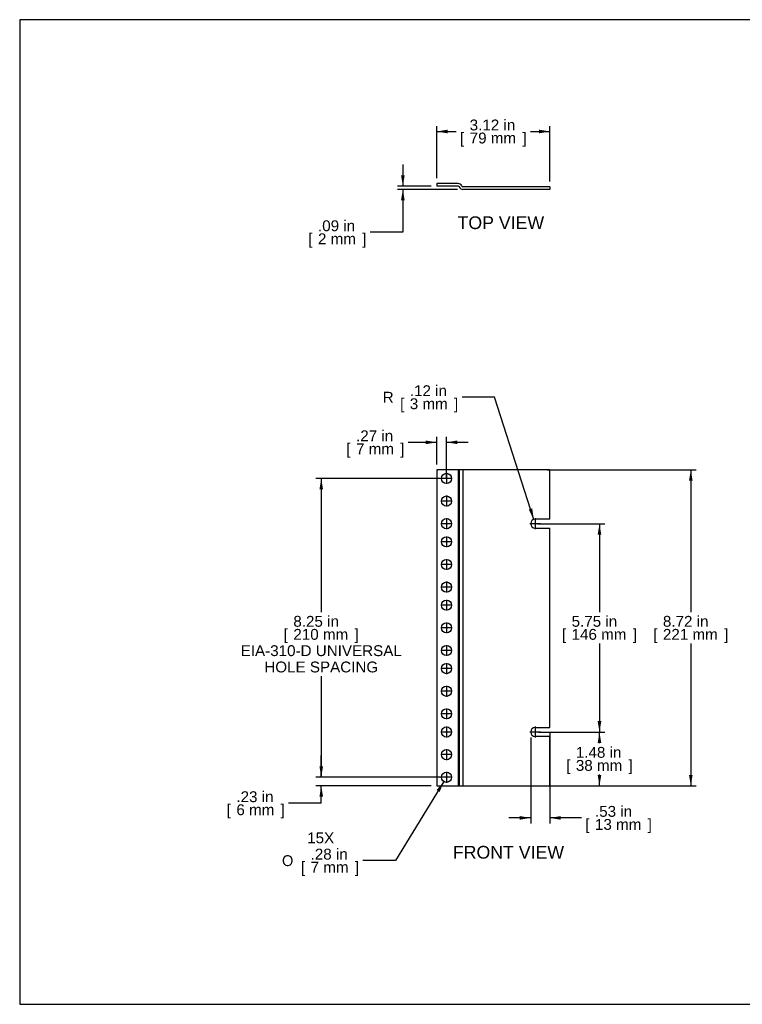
# Model space of a CAD drawing. Header units: inches. Extents: x 0 to 36.4, y -0.1 to 27.2.
# Tile 1 of 11: x 0 to 19.9, y 0 to 27.2. Entities that reach past the tile are written whole.
import ezdxf
from ezdxf.enums import TextEntityAlignment as Align
from ezdxf.lldxf.tags import DXFTag

# ---------------------------------------------------------------- set-up
doc = ezdxf.new("R2010")
doc.units = ezdxf.units.IN
doc.header["$MEASUREMENT"] = 0
doc.layers.add('COM41598', color=7, linetype='Continuous')
doc.layers.add('Default', color=7, linetype='Continuous')
doc.styles.add('SEACAD_Arial', font='arial.ttf')
doc.styles.add('SEACAD_Solid_Edge_ANSI1_Symbols', font='txt')
tags = doc.linetypes.add('CENTER2', pattern=[1.125, 0.75, -0.125, 0.125, -0.125]).pattern_tags.tags
tags[10:11] = [DXFTag(74, 4), DXFTag(75, 0), DXFTag(340, '0'), DXFTag(46, 0.0), DXFTag(50, 0.0), DXFTag(44, 0.0), DXFTag(45, 0.0)]
tags[8:9] = [DXFTag(74, 4), DXFTag(75, 0), DXFTag(340, '0'), DXFTag(46, 0.0), DXFTag(50, 0.0), DXFTag(44, 0.0), DXFTag(45, 0.0)]
tags[6:7] = [DXFTag(74, 4), DXFTag(75, 0), DXFTag(340, '0'), DXFTag(46, 0.0), DXFTag(50, 0.0), DXFTag(44, 0.0), DXFTag(45, 0.0)]
tags[4:5] = [DXFTag(74, 4), DXFTag(75, 0), DXFTag(340, '0'), DXFTag(46, 0.0), DXFTag(50, 0.0), DXFTag(44, 0.0), DXFTag(45, 0.0)]
doc.dimstyles.new('WEB_SMALL', dxfattribs={"dimtxt": 0.3, "dimasz": 0.3, "dimexe": 0.15, "dimexo": 0.15, "dimgap": 0.15, "dimtad": 0, "dimtih": 1, "dimtoh": 1, "dimzin": 4, "dimdsep": 46, "dimtxsty": 'SEACAD_Arial', "dimblk1": '_SE_FILLED', "dimblk2": '_SE_FILLED', "dimsah": 1, "dimcen": 0.15, "dimadec": 0, "dimazin": 0, "dimtfac": 1, "dimtofl": 0, "dimtmove": 0, "dimatfit": 3, "dimfxl": 1, "dimtolj": 1, "dimtzin": 4, "dimarcsym": 0})

# ---------------------------------------------------------------- blocks, each defined once
blk = doc.blocks.new('SEANNOT_GROUP1')
at = {"layer": 'Default', "color": 7, "linetype": 'CENTER2'}
for p, q in [((11.929, 6.266), (11.629, 6.266)), ((11.779, 6.416), (11.779, 6.116))]:
    blk.add_line(p, q, dxfattribs=at)
blk = doc.blocks.new('SEANNOT_GROUP2')
at = {"layer": 'Default', "color": 7, "linetype": 'CENTER2'}
for p, q in [((11.929, 6.891), (11.629, 6.891)), ((11.779, 7.041), (11.779, 6.741))]:
    blk.add_line(p, q, dxfattribs=at)
blk = doc.blocks.new('SEANNOT_GROUP3')
at = {"layer": 'Default', "color": 7, "linetype": 'CENTER2'}
for p, q in [((11.779, 7.666), (11.779, 7.366)), ((11.929, 7.516), (11.629, 7.516))]:
    blk.add_line(p, q, dxfattribs=at)
blk = doc.blocks.new('SEANNOT_GROUP4')
at = {"layer": 'Default', "color": 7, "linetype": 'CENTER2'}
for p, q in [((11.779, 8.166), (11.779, 7.866)), ((11.929, 8.016), (11.629, 8.016))]:
    blk.add_line(p, q, dxfattribs=at)
blk = doc.blocks.new('SEANNOT_GROUP5')
at = {"layer": 'Default', "color": 7, "linetype": 'CENTER2'}
for p, q in [((11.779, 8.791), (11.779, 8.491)), ((11.929, 8.641), (11.629, 8.641))]:
    blk.add_line(p, q, dxfattribs=at)
blk = doc.blocks.new('SEANNOT_GROUP6')
at = {"layer": 'Default', "color": 7, "linetype": 'CENTER2'}
for p, q in [((11.929, 9.266), (11.629, 9.266)), ((11.779, 9.416), (11.779, 9.116))]:
    blk.add_line(p, q, dxfattribs=at)
blk = doc.blocks.new('SEANNOT_GROUP7')
at = {"layer": 'Default', "color": 7, "linetype": 'CENTER2'}
for p, q in [((14.228, 7.666), (14.228, 7.366)), ((14.378, 7.516), (14.078, 7.516))]:
    blk.add_line(p, q, dxfattribs=at)
blk = doc.blocks.new('SEANNOT_GROUP8')
at = {"layer": 'Default', "color": 7, "linetype": 'CENTER2'}
for p, q in [((14.228, 13.416), (14.228, 13.116)), ((14.378, 13.266), (14.078, 13.266))]:
    blk.add_line(p, q, dxfattribs=at)
blk = doc.blocks.new('SEANNOT_GROUP9')
at = {"layer": 'Default', "color": 7, "linetype": 'CENTER2'}
for p, q in [((11.779, 9.916), (11.779, 9.616)), ((11.929, 9.766), (11.629, 9.766))]:
    blk.add_line(p, q, dxfattribs=at)
blk = doc.blocks.new('SEANNOT_GROUP10')
at = {"layer": 'Default', "color": 7, "linetype": 'CENTER2'}
for p, q in [((11.929, 10.391), (11.629, 10.391)), ((11.779, 10.541), (11.779, 10.241))]:
    blk.add_line(p, q, dxfattribs=at)
blk = doc.blocks.new('SEANNOT_GROUP11')
at = {"layer": 'Default', "color": 7, "linetype": 'CENTER2'}
for p, q in [((11.779, 11.166), (11.779, 10.866)), ((11.929, 11.016), (11.629, 11.016))]:
    blk.add_line(p, q, dxfattribs=at)
blk = doc.blocks.new('SEANNOT_GROUP12')
at = {"layer": 'Default', "color": 7, "linetype": 'CENTER2'}
for p, q in [((11.929, 11.516), (11.629, 11.516)), ((11.779, 11.666), (11.779, 11.366))]:
    blk.add_line(p, q, dxfattribs=at)
blk = doc.blocks.new('SEANNOT_GROUP13')
at = {"layer": 'Default', "color": 7, "linetype": 'CENTER2'}
for p, q in [((11.779, 12.291), (11.779, 11.991)), ((11.929, 12.141), (11.629, 12.141))]:
    blk.add_line(p, q, dxfattribs=at)
blk = doc.blocks.new('SEANNOT_GROUP14')
at = {"layer": 'Default', "color": 7, "linetype": 'CENTER2'}
for p, q in [((11.779, 12.916), (11.779, 12.616)), ((11.929, 12.766), (11.629, 12.766))]:
    blk.add_line(p, q, dxfattribs=at)
blk = doc.blocks.new('SEANNOT_GROUP15')
at = {"layer": 'Default', "color": 7, "linetype": 'CENTER2'}
for p, q in [((11.779, 12.916), (11.779, 12.616)), ((11.929, 12.766), (11.629, 12.766))]:
    blk.add_line(p, q, dxfattribs=at)
blk = doc.blocks.new('SEANNOT_GROUP16')
at = {"layer": 'Default', "color": 7, "linetype": 'CENTER2'}
for p, q in [((11.779, 13.416), (11.779, 13.116)), ((11.929, 13.266), (11.629, 13.266))]:
    blk.add_line(p, q, dxfattribs=at)
blk = doc.blocks.new('SEANNOT_GROUP17')
at = {"layer": 'Default', "color": 7, "linetype": 'CENTER2'}
for p, q in [((11.929, 13.891), (11.629, 13.891)), ((11.779, 14.041), (11.779, 13.741))]:
    blk.add_line(p, q, dxfattribs=at)
blk = doc.blocks.new('SEANNOT_GROUP18')
at = {"layer": 'Default', "color": 7, "linetype": 'CENTER2'}
for p, q in [((11.929, 14.516), (11.629, 14.516)), ((11.779, 14.666), (11.779, 14.366))]:
    blk.add_line(p, q, dxfattribs=at)
blk = doc.blocks.new('SE2')
at = {"layer": 'COM41598', "color": 7, "linetype": 'Continuous'}
for p, q in [((12.101, 14.75), (11.509, 14.75)), ((11.509, 14.75), (11.509, 6.032)), ((12.101, 14.75), (12.101, 6.032)), ((12.134, 14.75), (12.101, 14.75)), ((12.234, 14.75), (12.134, 14.75)), ((12.134, 14.75), (12.134, 6.032)), ((14.634, 14.75), (12.234, 14.75)), ((12.234, 14.75), (12.234, 6.032)), ((14.634, 13.391), (14.634, 14.75)), ((14.634, 13.391), (14.228, 13.391)), ((14.228, 13.141), (14.634, 13.141)), ((14.634, 7.641), (14.634, 13.141)), ((14.228, 7.641), (14.634, 7.641)), ((14.634, 7.391), (14.228, 7.391)), ((14.634, 6.032), (14.634, 7.391)), ((11.509, 6.032), (12.101, 6.032)), ((12.101, 6.032), (12.134, 6.032)), ((12.134, 6.032), (12.234, 6.032)), ((12.234, 6.032), (14.634, 6.032))]:
    blk.add_line(p, q, dxfattribs=at)
for centre in [(11.779, 14.516), (11.779, 13.891), (11.779, 13.266), (11.779, 12.766), (11.779, 12.141), (11.779, 11.516), (11.779, 11.016), (11.779, 10.391), (11.779, 9.766), (11.779, 9.266), (11.779, 8.641), (11.779, 8.016), (11.779, 7.516), (11.779, 6.891), (11.779, 6.266)]:
    blk.add_circle(centre, 0.141, dxfattribs=at)
for centre in [(14.228, 13.266), (14.228, 7.516)]:
    blk.add_arc(centre, 0.125, 90, 270, dxfattribs=at)
blk = doc.blocks.new('SE3')
at = {"layer": 'COM41598', "color": 7, "linetype": 'Continuous'}
for p, q in [((12.101, 22.655), (11.509, 22.655)), ((11.509, 22.655), (11.509, 22.583)), ((12.101, 22.583), (11.509, 22.583)), ((14.634, 22.565), (12.234, 22.565)), ((14.634, 22.565), (14.634, 22.493)), ((14.634, 22.493), (12.234, 22.493))]:
    blk.add_line(p, q, dxfattribs=at)
for centre, radius, start, end in [((12.101, 22.547), 0.108, 22.0243, 90), ((12.101, 22.547), 0.036, 22.0243, 90), ((12.234, 22.601), 0.108, 202.0243, 270), ((12.234, 22.601), 0.036, 202.0243, 270)]:
    blk.add_arc(centre, radius, start, end, dxfattribs=at)
blk = doc.blocks.new('DMBLK45')
at = {"layer": 'Default', "linetype": 'Continuous', "transparency": 16777216}
for points in [[(10.525, 22.883), (10.575, 22.583), (10.625, 22.883)], [(10.525, 22.193), (10.625, 22.193), (10.575, 22.493)]]:
    blk.add_hatch(color=7, dxfattribs=at).paths.add_polyline_path(points)
at = {"layer": 'Default', "color": 7, "linetype": 'Continuous', "transparency": 16777216}
for p, q in [((10.575, 23.183), (10.575, 22.583)), ((11.359, 22.583), (10.425, 22.583)), ((12.084, 22.493), (10.425, 22.493)), ((10.575, 22.493), (10.575, 21.309)), ((10.575, 21.309), (9.675, 21.309))]:
    blk.add_line(p, q, dxfattribs=at)
at = {"layer": 'Default', "color": 7, "linetype": 'Continuous', "transparency": 16777216, "style": 'SEACAD_Arial'}
for s, p in [('.09 in', (8.233, 21.639)), ('[', (7.965, 21.279)), ('2 mm', (8.233, 21.279)), (']', (9.452, 21.279))]:
    blk.add_text(s, height=0.3, dxfattribs=at).set_placement(p, align=Align.TOP_LEFT)
blk = doc.blocks.new('_SE_FILLED')
at = {"color": 0}
blk.add_line((0, 0), (-1, 0), dxfattribs=at)
blk.add_solid([(0, 0), (-1, -0.1665), (-1, 0.1665), (0, 0)], dxfattribs=at)
blk = doc.blocks.new('DMBLK46')
at = {"layer": 'Default', "linetype": 'Continuous', "transparency": 16777216}
for points in [[(16.052, 12.966), (16.002, 13.266), (15.952, 12.966)], [(16.052, 7.816), (15.952, 7.816), (16.002, 7.516)]]:
    blk.add_hatch(color=7, dxfattribs=at).paths.add_polyline_path(points)
at = {"layer": 'Default', "color": 7, "linetype": 'Continuous', "transparency": 16777216}
for p, q in [((14.293, 13.266), (16.152, 13.266)), ((16.002, 13.266), (16.002, 10.826)), ((16.002, 9.956), (16.002, 7.516)), ((14.318, 7.516), (16.152, 7.516))]:
    blk.add_line(p, q, dxfattribs=at)
at = {"layer": 'Default', "color": 7, "linetype": 'Continuous', "transparency": 16777216, "style": 'SEACAD_Arial'}
for s, p in [('5.75 in', (15.233, 10.721)), ('[', (14.965, 10.361)), ('146 mm', (15.233, 10.361)), (']', (16.922, 10.361))]:
    blk.add_text(s, height=0.3, dxfattribs=at).set_placement(p, align=Align.TOP_LEFT)
blk = doc.blocks.new('DMBLK47')
at = {"layer": 'Default', "linetype": 'Continuous', "transparency": 16777216}
for points in [[(18.573, 14.45), (18.523, 14.75), (18.473, 14.45)], [(18.573, 6.332), (18.473, 6.332), (18.523, 6.032)]]:
    blk.add_hatch(color=7, dxfattribs=at).paths.add_polyline_path(points)
at = {"layer": 'Default', "color": 7, "linetype": 'Continuous', "transparency": 16777216}
for p, q in [((14.555, 14.75), (18.673, 14.75)), ((18.523, 14.75), (18.523, 10.826)), ((18.523, 9.956), (18.523, 6.032)), ((14.564, 6.032), (18.673, 6.032))]:
    blk.add_line(p, q, dxfattribs=at)
at = {"layer": 'Default', "color": 7, "linetype": 'Continuous', "transparency": 16777216, "style": 'SEACAD_Arial'}
for s, p in [('8.72 in', (17.753, 10.721)), ('[', (17.486, 10.361)), ('221 mm', (17.753, 10.361)), (']', (19.442, 10.361))]:
    blk.add_text(s, height=0.3, dxfattribs=at).set_placement(p, align=Align.TOP_LEFT)
blk = doc.blocks.new('DMBLK48')
at = {"layer": 'Default', "linetype": 'Continuous', "transparency": 16777216}
for points in [[(11.809, 24.141), (11.509, 24.091), (11.809, 24.041)], [(14.334, 24.141), (14.334, 24.041), (14.634, 24.091)]]:
    blk.add_hatch(color=7, dxfattribs=at).paths.add_polyline_path(points)
at = {"layer": 'Default', "color": 7, "linetype": 'Continuous', "transparency": 16777216}
for p, q in [((11.509, 22.805), (11.509, 24.241)), ((14.634, 22.715), (14.634, 24.241)), ((11.509, 24.091), (12.047, 24.091)), ((14.096, 24.091), (14.634, 24.091))]:
    blk.add_line(p, q, dxfattribs=at)
at = {"layer": 'Default', "color": 7, "linetype": 'Continuous', "transparency": 16777216, "style": 'SEACAD_Arial'}
for s, p in [('3.12 in', (12.42, 24.421)), ('[', (12.152, 24.061)), ('79 mm', (12.42, 24.061)), (']', (13.874, 24.061))]:
    blk.add_text(s, height=0.3, dxfattribs=at).set_placement(p, align=Align.TOP_LEFT)
blk = doc.blocks.new('DMBLK49')
at = {"layer": 'Default', "linetype": 'Continuous', "transparency": 16777216}
for points in [[(8.273, 14.216), (8.373, 14.216), (8.323, 14.516)], [(8.273, 6.566), (8.323, 6.266), (8.373, 6.566)]]:
    blk.add_hatch(color=7, dxfattribs=at).paths.add_polyline_path(points)
at = {"layer": 'Default', "color": 7, "linetype": 'Continuous', "transparency": 16777216}
for p, q in [((11.629, 14.516), (8.173, 14.516)), ((8.323, 14.516), (8.323, 10.826)), ((8.323, 9.056), (8.323, 6.266)), ((11.629, 6.266), (8.173, 6.266))]:
    blk.add_line(p, q, dxfattribs=at)
at = {"layer": 'Default', "color": 7, "linetype": 'Continuous', "transparency": 16777216, "style": 'SEACAD_Arial'}
for s, p in [('8.25 in', (7.553, 10.721)), ('[', (7.286, 10.361)), ('210 mm', (7.553, 10.361)), (']', (9.243, 10.361)), ('EIA-310-D UNIVERSAL', (6.099, 9.911)), ('HOLE SPACING', (6.751, 9.461))]:
    blk.add_text(s, height=0.3, dxfattribs=at).set_placement(p, align=Align.TOP_LEFT)
blk = doc.blocks.new('DMBLK50')
at = {"layer": 'Default', "linetype": 'Continuous', "transparency": 16777216}
for points in [[(16.052, 7.216), (16.002, 7.516), (15.952, 7.216)], [(16.052, 6.332), (15.952, 6.332), (16.002, 6.032)]]:
    blk.add_hatch(color=7, dxfattribs=at).paths.add_polyline_path(points)
at = {"layer": 'Default', "color": 7, "linetype": 'Continuous', "transparency": 16777216}
for p, q in [((14.378, 7.516), (16.152, 7.516)), ((16.002, 7.209), (16.002, 7.516)), ((16.002, 6.032), (16.002, 6.339)), ((14.784, 6.032), (16.152, 6.032))]:
    blk.add_line(p, q, dxfattribs=at)
at = {"layer": 'Default', "color": 7, "linetype": 'Continuous', "transparency": 16777216, "style": 'SEACAD_Arial'}
for s, p in [('1.48 in', (15.35, 7.104)), ('[', (15.083, 6.744)), ('38 mm', (15.35, 6.744)), (']', (16.805, 6.744))]:
    blk.add_text(s, height=0.3, dxfattribs=at).set_placement(p, align=Align.TOP_LEFT)
blk = doc.blocks.new('DMBLK51')
at = {"layer": 'Default', "linetype": 'Continuous', "transparency": 16777216}
for points in [[(8.273, 6.566), (8.323, 6.266), (8.373, 6.566)], [(8.273, 5.732), (8.373, 5.732), (8.323, 6.032)]]:
    blk.add_hatch(color=7, dxfattribs=at).paths.add_polyline_path(points)
at = {"layer": 'Default', "color": 7, "linetype": 'Continuous', "transparency": 16777216}
for p, q in [((8.323, 6.266), (8.323, 6.866)), ((11.629, 6.266), (8.173, 6.266)), ((11.359, 6.032), (8.173, 6.032)), ((8.323, 5.55), (8.323, 6.032)), ((8.323, 5.55), (7.423, 5.55))]:
    blk.add_line(p, q, dxfattribs=at)
at = {"layer": 'Default', "color": 7, "linetype": 'Continuous', "transparency": 16777216, "style": 'SEACAD_Arial'}
for s, p in [('.23 in', (5.981, 5.88)), ('[', (5.714, 5.52)), ('6 mm', (5.981, 5.52)), (']', (7.201, 5.52))]:
    blk.add_text(s, height=0.3, dxfattribs=at).set_placement(p, align=Align.TOP_LEFT)
blk = doc.blocks.new('DMBLK52')
at = {"layer": 'Default', "linetype": 'Continuous', "transparency": 16777216}
blk.add_hatch(color=7, dxfattribs=at).paths.add_polyline_path([(11.592, 5.864), (11.706, 6.146), (11.507, 5.916)])
at = {"layer": 'Default', "color": 7, "linetype": 'Continuous', "transparency": 16777216}
for p, q in [((11.706, 6.146), (10.371, 3.965)), ((10.371, 3.965), (9.471, 3.965))]:
    blk.add_line(p, q, dxfattribs=at)
for s, style, p in [('15X', 'SEACAD_Arial', (7.935, 4.745)), ('O', 'SEACAD_Solid_Edge_ANSI1_Symbols', (7.24, 4.115)), ('.28 in', 'SEACAD_Arial', (8.029, 4.295)), ('[', 'SEACAD_Arial', (7.762, 3.935)), ('7 mm', 'SEACAD_Arial', (8.029, 3.935)), (']', 'SEACAD_Arial', (9.249, 3.935))]:
    blk.add_text(s, height=0.3, dxfattribs=dict(at, style=style)).set_placement(p, align=Align.TOP_LEFT)
blk = doc.blocks.new('DMBLK53')
at = {"layer": 'Default', "linetype": 'Continuous', "transparency": 16777216}
for points in [[(11.209, 15.562), (11.209, 15.462), (11.509, 15.512)], [(12.079, 15.562), (11.779, 15.512), (12.079, 15.462)]]:
    blk.add_hatch(color=7, dxfattribs=at).paths.add_polyline_path(points)
at = {"layer": 'Default', "color": 7, "linetype": 'Continuous', "transparency": 16777216}
for p, q in [((10.726, 15.512), (11.509, 15.512)), ((11.509, 14.9), (11.509, 15.662)), ((11.779, 14.517), (11.779, 15.662)), ((11.779, 15.512), (12.379, 15.512))]:
    blk.add_line(p, q, dxfattribs=at)
at = {"layer": 'Default', "color": 7, "linetype": 'Continuous', "transparency": 16777216, "style": 'SEACAD_Arial'}
for s, p in [('.27 in', (9.284, 15.842)), ('[', (9.017, 15.482)), (']', (10.504, 15.482)), ('7 mm', (9.284, 15.482))]:
    blk.add_text(s, height=0.3, dxfattribs=at).set_placement(p, align=Align.TOP_LEFT)
blk = doc.blocks.new('DMBLK54')
at = {"layer": 'Default', "linetype": 'Continuous', "transparency": 16777216}
for points in [[(13.803, 5.095), (14.103, 5.145), (13.803, 5.195)], [(14.934, 5.095), (14.934, 5.195), (14.634, 5.145)]]:
    blk.add_hatch(color=7, dxfattribs=at).paths.add_polyline_path(points)
at = {"layer": 'Default', "color": 7, "linetype": 'Continuous', "transparency": 16777216}
for p, q in [((14.103, 7.366), (14.103, 4.995)), ((14.634, 7.491), (14.634, 4.995)), ((14.103, 5.145), (13.503, 5.145)), ((15.505, 5.145), (14.634, 5.145))]:
    blk.add_line(p, q, dxfattribs=at)
at = {"layer": 'Default', "color": 7, "linetype": 'Continuous', "transparency": 16777216, "style": 'SEACAD_Arial'}
for s, p in [('.53 in', (15.878, 5.475)), ('[', (15.61, 5.115)), ('13 mm', (15.878, 5.115)), (']', (17.332, 5.115))]:
    blk.add_text(s, height=0.3, dxfattribs=at).set_placement(p, align=Align.TOP_LEFT)
blk = doc.blocks.new('DMBLK55')
at = {"layer": 'Default', "linetype": 'Continuous', "transparency": 16777216}
blk.add_hatch(color=7, dxfattribs=at).paths.add_polyline_path([(14.051, 13.655), (14.19, 13.385), (14.146, 13.686)])
at = {"layer": 'Default', "color": 7, "linetype": 'Continuous', "transparency": 16777216}
for p, q in [((13.109, 16.756), (12.209, 16.756)), ((14.19, 13.385), (13.109, 16.756))]:
    blk.add_line(p, q, dxfattribs=at)
at = {"layer": 'Default', "color": 7, "linetype": 'Continuous', "transparency": 16777216, "style": 'SEACAD_Arial'}
for s, p in [('R', (10.02, 16.906)), ('.12 in', (10.767, 17.086)), ('[', (10.5, 16.726)), ('3 mm', (10.767, 16.726)), (']', (11.987, 16.726))]:
    blk.add_text(s, height=0.3, dxfattribs=at).set_placement(p, align=Align.TOP_LEFT)

msp = doc.modelspace()

# ---------------------------------------------------------------- linework, layer by layer
at = {"layer": 'Default', "color": 7, "linetype": 'Continuous'}
for p, q in [((36.368, 27.177), (0, 27.177)), ((0, 27.177), (0, 0)), ((0, 0), (36.368, 0))]:
    msp.add_line(p, q, dxfattribs=at)

# ---------------------------------------------------------------- block references
at = {"layer": 'Default'}
for name in ['SE3', 'SE2', 'SEANNOT_GROUP18', 'SEANNOT_GROUP17', 'SEANNOT_GROUP16', 'SEANNOT_GROUP8', 'SEANNOT_GROUP14', 'SEANNOT_GROUP15', 'SEANNOT_GROUP13', 'SEANNOT_GROUP12', 'SEANNOT_GROUP11', 'SEANNOT_GROUP10', 'SEANNOT_GROUP9', 'SEANNOT_GROUP6', 'SEANNOT_GROUP5', 'SEANNOT_GROUP4', 'SEANNOT_GROUP3', 'SEANNOT_GROUP7', 'SEANNOT_GROUP2', 'SEANNOT_GROUP1']:
    msp.add_blockref(name, (0, 0), dxfattribs=at)

# ---------------------------------------------------------------- texts
at = {"layer": 'Default', "color": 7, "linetype": 'Continuous', "style": 'SEACAD_Arial'}
for s, p in [('TOP VIEW', (12.084, 21.748)), ('FRONT VIEW', (11.956, 4.372))]:
    msp.add_text(s, height=0.35, dxfattribs=at).set_placement(p, align=Align.TOP_LEFT)

# ---------------------------------------------------------------- dimensions: what is measured, and where the dimension line sits
at = {"layer": 'Default', "color": 7, "linetype": 'Continuous'}
for base, p1, p2, picture, middle in [((14.63418816, 24.090615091), (11.50918816, 22.655342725), (14.63418816, 22.493342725), 'DMBLK48', (13.071688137, 24.090615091)), ((11.779, 15.512), (11.509, 14.75), (11.779, 9.266), 'DMBLK53', (10.726, 15.512)), ((14.103, 5.145), (14.634, 7.641), (14.103, 7.516), 'DMBLK54', (15.505, 5.145))]:
    dim = msp.add_linear_dim(base=base, p1=p1, p2=p2, text='\\A1;<>', dimstyle='WEB_SMALL', override={"dimpost": '\\X'}, dxfattribs=at)
    dim.commit()
    dim.dimension.update_dxf_attribs({"geometry": picture, "text_midpoint": middle, "dimtype": 160})
for base, p1, p2, angle, text, picture, middle, dimtype in [((10.575, 22.493), (12.101, 22.583), (12.234, 22.493), 90, '\\A1;<>', 'DMBLK45', (9.675, 21.309), 160), ((18.523, 14.75), (11.805, 14.75), (11.805, 6.032), 270, '\\A1;<>', 'DMBLK47', (18.523, 10.391), 161), ((8.323, 14.516), (11.779, 14.516), (11.779, 6.266), 270, '\\A1;<>\\PEIA-310-D UNIVERSAL\\PHOLE SPACING', 'DMBLK49', (8.323, 10.391), 161), ((16.002, 13.266), (14.228, 13.266), (14.228, 7.516), 270, '\\A1;<>', 'DMBLK46', (16.002, 10.391), 161), ((16.002, 7.516), (14.634, 6.032), (14.228, 7.516), 90, '\\A1;<>', 'DMBLK50', (16.002, 6.774), 160), ((8.323, 6.266), (11.509, 6.032), (11.779, 6.266), 90, '\\A1;<>', 'DMBLK51', (7.423, 5.55), 160)]:
    dim = msp.add_linear_dim(base=base, p1=p1, p2=p2, angle=angle, text=text, dimstyle='WEB_SMALL', override={"dimpost": '\\X'}, dxfattribs=at)
    dim.commit()
    dim.dimension.update_dxf_attribs({"geometry": picture, "text_midpoint": middle, "dimtype": dimtype})
dim = msp.add_radius_dim(center=(14.228, 13.266), mpoint=(14.19, 13.385), text='\\A1;<>', dimstyle='WEB_SMALL', override={"dimtad": 2, "dimpost": '\\X'}, dxfattribs=at)
dim.commit()
dim.dimension.update_dxf_attribs({"geometry": 'DMBLK55', "text_midpoint": (12.209, 16.756), "dimtype": 164})
dim = msp.add_diameter_dim_2p(p1=(11.853, 6.386), p2=(11.706, 6.146), text='\\A1;15X\\P<>', dimstyle='WEB_SMALL', override={"dimpost": '\\X'}, dxfattribs=at)
dim.commit()
dim.dimension.update_dxf_attribs({"geometry": 'DMBLK52', "text_midpoint": (9.471, 3.965), "dimtype": 163})

doc.saveas('drawing.dxf')
